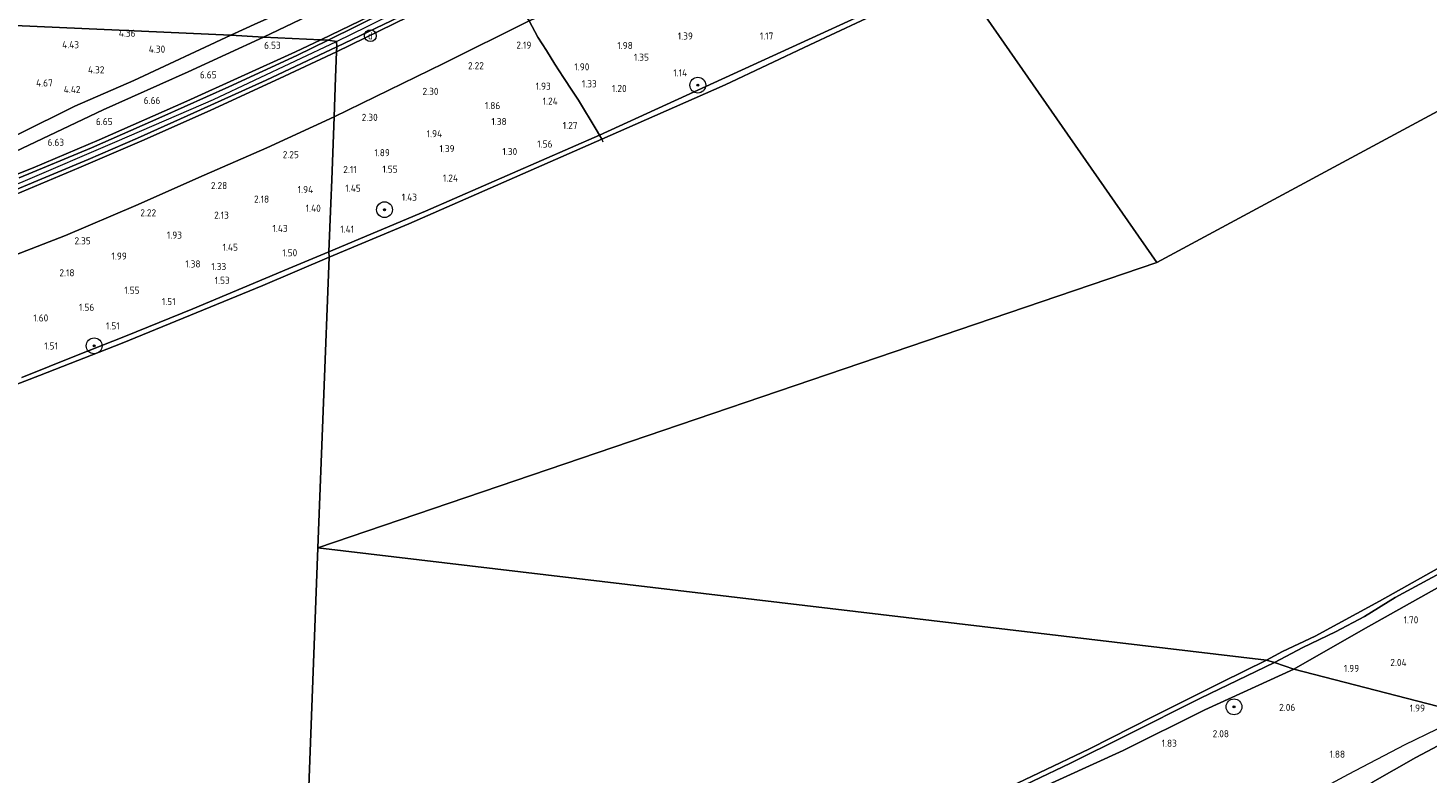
# Model space of a CAD drawing. Extents: x 130905 to 137824, y 412333 to 417928.
# Tile 86 of 256: x 132353 to 132708, y 413872 to 414062. Entities that reach past the tile are written whole.
import ezdxf
from ezdxf.enums import TextEntityAlignment as Align
from ezdxf.lldxf.tags import DXFTag

# ---------------------------------------------------------------- set-up
doc = ezdxf.new("R2010")
doc.units = 0
for name, color, linetype, lineweight in [('B-ME-GR-BOOM-S', 90, 'Continuous', 25), ('B-ME-GR-GRAS-GV', 60, 'Continuous', 13), ('B-ME-GW-OPHOGING_KRUIN-G', 90, 'Continuous', 18), ('B-ME-GW-TALUD_KRUIN-G', 90, 'Continuous', 18), ('B-ME-GW-TALUD_TEEN-G', 90, 'Continuous', 18), ('B-ME-IE-MEUBILAIR_DIJKPAAL-S', 7, 'Continuous', 25), ('B-ME-IE-TERREINAFSCHEIDING_DOORGANG-G', 210, 'Continuous', 18), ('B-ME-IE-TERREINAFSCHEIDING_KUNSTMATIG_HEKWERK-G', 20, 'IE-TERREINAFSCHEIDING-KUNSTMATIG', 18), ('B-ME-OB-BEKLEDING_STEEN-GV', 30, 'Continuous', 18), ('B-ME-OB-BEKLEDING_STORTSTEEN-GV', 30, 'Continuous', 18), ('B-ME-OB-OEVERVOORZIENING-G', 7, 'Continuous', 18), ('B-ME-OG-WATER_RIVIER-GV', 130, 'Continuous', 18), ('B-ME-VH-VERHARDING_ASFALT-GV', 252, 'Continuous', 18), ('B-ME-WH-WINTERBED-G', 150, 'WH-WINTERBED', 18), ('X-XX-AL-HOOGTELABEL-S', 7, 'Continuous', 25)]:
    doc.layers.add(name, color=color, linetype=linetype, lineweight=lineweight)
doc.styles.add('NLCS-ISO', font='NLCS-ISO.ttf')
doc.styles.add('NLCS-ISO-ANNOTATIVE-T18', font='NLCS-ISO.ttf', dxfattribs={"height": 1.8})
doc.styles.get("Standard").update_dxf_attribs({"font": 'arial.ttf'})
doc.linetypes.add('IE-TERREINAFSCHEIDING-KUNSTMATIG', pattern='A,4,[82,NLCS.SHX,S=0.75,R=90,X=0,Y=0],4,-2', length=10)
tags = doc.linetypes.add('WH-WINTERBED', pattern='A,6,-3.5,["WB",Standard,S=1.8,R=0,X=-1.5,Y=-0.9],-3.5,6,-3.5,6,-3.5,6,-3.5,6,-3.5', length=51).pattern_tags.tags
tags[6] = DXFTag(74, 10)

# ---------------------------------------------------------------- blocks, each defined once
blk = doc.blocks.new('SAL-HOOGTELABEL-SO')
at = {"color": 0, "linetype": 'ByBlock', "lineweight": -2, "style": 'NLCS-ISO-ANNOTATIVE-T18'}
blk.add_attdef('HOOGTE', text='', height=1.8, dxfattribs=at).set_placement((2.79, 0), align=Align.RIGHT)
blk = doc.blocks.new('SGR-BOOM_01-SO')
at = {"linetype": 'ByBlock', "lineweight": 18}
h = blk.add_hatch(color=0, dxfattribs=at)
h.dxf.hatch_style = 1
edge = h.paths.add_edge_path()
edge.add_arc((0, 0), 0.25, 0, 360)
at = {"color": 0, "linetype": 'ByBlock', "lineweight": 18}
for radius in [2, 0.25]:
    blk.add_circle((0, 0), radius, dxfattribs=at)
blk = doc.blocks.new('SIE-DIJKPAAL-SO')
at = {"color": 0, "linetype": 'ByBlock', "lineweight": 18}
blk.add_circle((0, 0), 1.5, dxfattribs=at)
at = {"color": 0, "linetype": 'ByBlock', "lineweight": 18, "style": 'NLCS-ISO'}
blk.add_text('d', height=1.8, dxfattribs=at).set_placement((0, 0), align=Align.MIDDLE_CENTER)

msp = doc.modelspace()

# ---------------------------------------------------------------- linework, layer by layer
at = {"layer": 'B-ME-GR-GRAS-GV'}
for points in [[(132443.955, 414065.755, 6.348), (132429.214, 414058.489, 6.296), (132427.325, 414058.605, 6.386), (132439.755, 414064.62, 6.448), (132466.755, 414078.004, 6.371), (132470.626, 414079.959, 6.376), (132474.552, 414081.929, 6.375), (132484.6, 414086.971, 6.371), (132511.846, 414100.678, 6.311), (132535.963, 414112.876, 6.333), (132555.678, 414123.021, 6.414), (132556.236, 414122.207, 6.312), (132530.59, 414109.052, 6.314), (132499.51, 414093.555, 6.305), (132471.055, 414079.246, 6.32)], [(132456.759, 414067.939, 6.28), (132431.327, 414055.526, 6.249), (132431.384, 414056.798, 6.3), (132451.202, 414066.297, 6.278), (132472.283, 414076.768, 6.243), (132498.218, 414089.954, 6.194), (132524.48, 414103.137, 6.213), (132552.625, 414117.544, 6.285), (132557.633, 414120.192, 6.261), (132558.206, 414119.314, 6.316), (132539.801, 414109.928, 6.306), (132513.428, 414096.6, 6.24), (132487.109, 414083.289, 6.22), (132476.622, 414077.996, 6.285), (132472.65, 414075.921, 6.285), (132469.098, 414074.176, 6.375)], [(132532.104, 414049.968, 1.183), (132498.109, 414034.416, 1.164), (132497.236, 414035.832, 1.489), (132492.757, 414043.277, 1.325), (132491.268, 414045.577, 1.338), (132488.944, 414049.026, 1.898), (132486.748, 414052.404, 2.108), (132484.616, 414055.889, 2.152), (132482.441, 414059.248, 2.224), (132480.205, 414063.378, 2.519), (132481.803, 414064.095, 2.448), (132485.201, 414065.912, 2.474), (132487.028, 414066.769, 2.46), (132490.989, 414068.797, 2.523), (132502.628, 414074.546, 2.454), (132520.62, 414082.995, 2.47), (132539.61, 414092.94, 2.463), (132566.83, 414106.89, 2.465), (132575.508, 414094.338, 1.977), (132579.808, 414088.118, 1.365), (132588.069, 414076.168, 1.268), (132566.1, 414065.521, 1.202)], [(132423.937, 414064.593, 5.833), (132412.808, 414059.255, 5.933), (132404.526, 414059.767, 4.356), (132411.376, 414062.893, 4.326), (132426.113, 414069.49, 4.264), (132449.151, 414081.051, 4.199), (132464.66, 414089.27, 4.108), (132465.862, 414087.479, 4.557), (132468.502, 414083.485, 6.32), (132460.931, 414081.321, 6.045), (132455.055, 414079.039, 5.97), (132440.522, 414072.266, 5.92)], [(132439.755, 414064.62, 6.448), (132427.325, 414058.605, 6.386), (132412.808, 414059.255, 5.933), (132423.937, 414064.593, 5.833), (132440.522, 414072.266, 5.92), (132455.055, 414079.039, 5.97), (132460.931, 414081.321, 6.045), (132468.502, 414083.485, 6.32), (132469.672, 414081.543, 6.351), (132470.626, 414079.959, 6.376), (132466.755, 414078.004, 6.371)], [(132458.461, 414052.544, 2.524), (132430.706, 414039.063, 2.581), (132431.049, 414049.024, 4.348), (132431.327, 414055.526, 6.249), (132456.759, 414067.939, 6.28), (132469.098, 414074.176, 6.375), (132472.65, 414075.921, 6.285), (132474.72, 414072.529, 5.004), (132476.604, 414069.479, 4.059), (132479.541, 414064.398, 2.734), (132480.205, 414063.378, 2.519)], [(132453.897, 414015.066, 1.17), (132429.412, 414004.775, 1.194), (132429.878, 414017.126, 1.457), (132430.102, 414023.054, 1.976), (132430.706, 414039.063, 2.581), (132458.461, 414052.544, 2.524), (132480.205, 414063.378, 2.519), (132482.441, 414059.248, 2.224), (132484.616, 414055.889, 2.152), (132486.748, 414052.404, 2.108), (132488.944, 414049.026, 1.898), (132491.268, 414045.577, 1.338), (132492.757, 414043.277, 1.325), (132497.236, 414035.832, 1.489), (132498.109, 414034.416, 1.164), (132476.003, 414024.741, 1.167)], [(132333.389, 414023.02, 6.47), (132320.831, 414018.004, 6.42), (132331.256, 414025.672, 5.749), (132350.378, 414034.549, 5.027), (132364.906, 414041.765, 4.542), (132379.828, 414048.24, 4.465), (132404.526, 414059.767, 4.356), (132412.808, 414059.255, 5.933), (132393.664, 414050.429, 6.208), (132372.049, 414040.796, 6.045), (132348.085, 414029.428, 6.27)]]:
    msp.add_polyline3d(points, close=True, dxfattribs=at)
for points in [[(132411.376, 414062.893, 4.326), (132404.526, 414059.767, 4.356), (132338.245, 414062.766, 3.781)], [(132338.245, 414062.766, 3.781), (132404.526, 414059.767, 4.356), (132379.828, 414048.24, 4.465), (132364.906, 414041.765, 4.542), (132350.378, 414034.549, 5.027)], [(132348.085, 414029.428, 6.27), (132372.049, 414040.796, 6.045), (132393.664, 414050.429, 6.208), (132412.808, 414059.255, 5.933), (132427.325, 414058.605, 6.386), (132420.901, 414055.499, 6.39), (132393.356, 414043.03, 6.394), (132371.058, 414033.21, 6.431), (132354.303, 414026.12, 6.443), (132337.232, 414019.361, 6.439)], [(132337.232, 414019.361, 6.439), (132354.303, 414026.12, 6.443), (132371.058, 414033.21, 6.431), (132393.356, 414043.03, 6.394), (132420.901, 414055.499, 6.39), (132427.325, 414058.605, 6.386), (132429.214, 414058.489, 6.296), (132421.253, 414054.61, 6.309), (132403.948, 414046.67, 6.38), (132387.016, 414039.06, 6.267), (132369.119, 414031.173, 6.353), (132350.749, 414023.58, 6.424)], [(132349.829, 414019.304, 6.362), (132365.886, 414026.072, 6.37), (132382.451, 414033.22, 6.346), (132399.424, 414040.762, 6.313), (132416.827, 414048.728, 6.309), (132431.327, 414055.526, 6.249), (132431.049, 414049.024, 4.348), (132430.706, 414039.063, 2.581), (132413.616, 414031.195, 2.516), (132397.684, 414024.198, 2.488), (132380.338, 414016.492, 2.435), (132362.544, 414008.924, 2.532), (132343.881, 414001.726, 2.569)], [(132349.811, 414020.463, 6.297), (132368.231, 414028.178, 6.347), (132380.76, 414033.662, 6.307), (132396.805, 414040.812, 6.278), (132413.421, 414048.325, 6.179), (132431.384, 414056.798, 6.3), (132431.327, 414055.526, 6.249), (132416.827, 414048.728, 6.309), (132399.424, 414040.762, 6.313), (132382.451, 414033.22, 6.346), (132365.886, 414026.072, 6.37), (132349.829, 414019.304, 6.362)], [(132343.881, 414001.726, 2.569), (132362.544, 414008.924, 2.532), (132380.338, 414016.492, 2.435), (132397.684, 414024.198, 2.488), (132413.616, 414031.195, 2.516), (132430.706, 414039.063, 2.581), (132430.102, 414023.054, 1.976), (132429.878, 414017.126, 1.457), (132429.412, 414004.775, 1.194), (132419.227, 414000.536, 1.219), (132407.538, 413995.608, 1.257), (132394.874, 413990.299, 1.207), (132377.788, 413983.388, 1.182), (132365.347, 413978.439, 1.207), (132351.473, 413972.891, 1.332)], [(132718.362, 413923.713, 1.669), (132691.983, 413908.915, 1.606), (132674.336, 413898.83, 1.669), (132669.414, 413900.488, 1.288), (132676.66, 413904.331, 1.263), (132684.955, 413908.281, 1.238), (132692.281, 413912.191, 1.188), (132700.113, 413917.048, 1.25), (132711.518, 413923.224, 1.25)], [(132718.638, 413887.411, 2.384), (132674.336, 413898.83, 1.669), (132691.983, 413908.915, 1.606), (132718.362, 413923.713, 1.669)], [(132598.569, 413865.83, 1.1), (132617.625, 413874.942, 1.225), (132631.82, 413881.948, 1.225), (132650.7, 413891.428, 1.163), (132669.414, 413900.488, 1.288), (132674.336, 413898.83, 1.669), (132651.779, 413888.456, 1.501), (132631.008, 413878.145, 1.695), (132608.155, 413867.733, 1.644)], [(132608.155, 413867.733, 1.644), (132631.008, 413878.145, 1.695), (132651.779, 413888.456, 1.501), (132674.336, 413898.83, 1.669), (132718.638, 413887.411, 2.384)], [(132694.301, 413870.108, 2.024), (132705.308, 413876.382, 2.189), (132723.657, 413886.117, 2.372)], [(132723.657, 413886.117, 2.372), (132705.308, 413876.382, 2.189), (132694.301, 413870.108, 2.024)]]:
    msp.add_polyline3d(points, dxfattribs=at)
at = {"layer": 'B-ME-GW-OPHOGING_KRUIN-G'}
msp.add_polyline3d([(132718.638, 413887.411, 2.384), (132702.578, 413879.595, 2.272), (132688.159, 413872.114, 2.259), (132675.1, 413865.032, 2.384), (132659.325, 413856.731, 2.322), (132642.896, 413849.557, 2.222), (132629.476, 413841.228, 2.259), (132622.113, 413836.512, 2.297), (132617.439, 413834.665, 2.247), (132606.885, 413831.07, 2.359), (132592.996, 413825.368, 2.397), (132568.958, 413813.645, 2.272), (132551.469, 413805.922, 2.309), (132529.208, 413795.499, 2.272), (132512.164, 413787.847, 2.209), (132489.463, 413777.636, 2.234), (132470.434, 413769.065, 2.172), (132444.583, 413757.832, 2.334), (132427.303, 413750.913, 2.297), (132423.799, 413749.748, 2.297), (132419.731, 413748.258, 2.197)], dxfattribs=at)
at = {"layer": 'B-ME-GW-TALUD_KRUIN-G'}
for points in [[(132468.502, 414083.485, 6.32), (132460.931, 414081.321, 6.045), (132455.055, 414079.039, 5.97), (132440.522, 414072.266, 5.92), (132423.937, 414064.593, 5.833), (132412.808, 414059.255, 5.933)], [(132429.412, 414004.775, 1.194), (132453.897, 414015.066, 1.17), (132476.003, 414024.741, 1.167), (132498.109, 414034.416, 1.164), (132532.104, 414049.968, 1.183), (132566.1, 414065.521, 1.202), (132588.069, 414076.168, 1.268)], [(132469.098, 414074.176, 6.375), (132456.759, 414067.939, 6.28), (132431.327, 414055.526, 6.249)], [(132674.336, 413898.83, 1.669), (132691.983, 413908.915, 1.606), (132718.362, 413923.713, 1.669), (132742.342, 413936.627, 1.694), (132766.679, 413949.091, 1.731), (132786.787, 413960.486, 1.744), (132800.336, 413968.311, 1.756), (132812.555, 413974.569, 1.731), (132833.601, 413986.382, 1.706), (132852.298, 413997.261, 1.756), (132872.441, 414008.836, 1.694), (132890.127, 414019.877, 1.894), (132905.495, 414028.925, 1.706), (132913.342, 414033.697, 1.894), (132936.222, 414047.158, 1.856), (132953.981, 414058.517, 1.969), (132973.018, 414070.803, 1.756)], [(132412.808, 414059.255, 5.933), (132393.664, 414050.429, 6.208), (132372.049, 414040.796, 6.045), (132348.085, 414029.428, 6.27), (132333.389, 414023.02, 6.47), (132320.831, 414018.004, 6.42)], [(132431.327, 414055.526, 6.249), (132416.827, 414048.728, 6.309), (132399.424, 414040.762, 6.313), (132382.451, 414033.22, 6.346), (132365.886, 414026.072, 6.37), (132349.829, 414019.304, 6.362), (132332.146, 414012.611, 6.358), (132312.679, 414005.811, 6.354), (132294.626, 413999.706, 6.317), (132276.278, 413993.539, 6.248), (132259.069, 413987.877, 6.261), (132242.96, 413982.728, 6.338)], [(132429.412, 414004.775, 1.194), (132419.227, 414000.536, 1.219), (132407.538, 413995.608, 1.257), (132394.874, 413990.299, 1.207), (132377.788, 413983.388, 1.182), (132365.347, 413978.439, 1.207), (132351.473, 413972.891, 1.332)], [(132422.625, 413787.834, 1.082), (132437.277, 413793.583, 1.107), (132446.063, 413797.211, 0.982), (132452.737, 413799.944, 0.982), (132468.374, 413805.995, 1.144), (132476.309, 413809.217, 1.107), (132486.04, 413812.281, 1.282), (132498.562, 413817.296, 1.257), (132514.155, 413824.736, 1.332), (132527.071, 413831.348, 1.419), (132542.102, 413837.899, 1.357), (132566.093, 413847.47, 1.475), (132586.873, 413857.792, 1.499), (132608.155, 413867.733, 1.644), (132631.008, 413878.145, 1.695), (132651.779, 413888.456, 1.501), (132674.336, 413898.83, 1.669)], [(132419.466, 413743.588, 2.273), (132424.244, 413746.106, 2.31), (132427.691, 413747.256, 2.319), (132447.919, 413755.169, 2.318), (132464.828, 413762.254, 2.168), (132486.368, 413771.396, 2.039), (132507.592, 413780.982, 2.165), (132528.952, 413790.523, 2.195), (132550.957, 413801.175, 2.117), (132571.041, 413810.768, 2.111), (132586.253, 413817.749, 2.117), (132602.683, 413825.129, 2.228), (132616.155, 413831.051, 2.225), (132623.122, 413834.345, 2.195), (132625.817, 413835.915, 2.183), (132629.892, 413838.767, 2.087), (132634.595, 413841.417, 2.036), (132644.388, 413845.933, 2.042), (132655.132, 413849.609, 2.051), (132667.206, 413853.891, 2.057), (132680.596, 413861.164, 2.051), (132694.301, 413870.108, 2.024), (132705.308, 413876.382, 2.189), (132723.657, 413886.117, 2.372)]]:
    msp.add_polyline3d(points, dxfattribs=at)
at = {"layer": 'B-ME-GW-TALUD_TEEN-G'}
for points in [[(132549.888, 414131.283, 4.218), (132512.363, 414111.288, 4.091), (132491.305, 414101.021, 4.149), (132473.178, 414092.892, 4.112), (132465.262, 414089.495, 4.139), (132464.66, 414089.27, 4.108), (132449.151, 414081.051, 4.199), (132426.113, 414069.49, 4.264), (132411.376, 414062.893, 4.326), (132404.526, 414059.767, 4.356)], [(132566.83, 414106.89, 2.465), (132539.61, 414092.94, 2.463), (132520.62, 414082.995, 2.47), (132502.628, 414074.546, 2.454), (132490.989, 414068.797, 2.523), (132487.028, 414066.769, 2.46), (132485.201, 414065.912, 2.474), (132481.803, 414064.095, 2.448), (132480.205, 414063.378, 2.519), (132458.461, 414052.544, 2.524), (132430.706, 414039.063, 2.581)], [(132320.831, 414018.004, 6.42), (132331.256, 414025.672, 5.749), (132350.378, 414034.549, 5.027), (132364.906, 414041.765, 4.542), (132379.828, 414048.24, 4.465), (132404.526, 414059.767, 4.356)], [(132158.783, 413954.88, 6.399), (132168.326, 413956.318, 6.236), (132183.315, 413960.072, 5.985), (132200.657, 413964.226, 5.425), (132217.34, 413968.046, 4.812), (132232.815, 413971.453, 4.22), (132246.279, 413973.882, 3.814), (132263.933, 413977.286, 3.137), (132270.834, 413978.801, 3.034), (132273.463, 413979.339, 2.995), (132285.117, 413981.864, 2.678), (132298.181, 413985.645, 2.561), (132313.898, 413990.692, 2.556), (132328.386, 413995.574, 2.561), (132343.881, 414001.726, 2.569), (132362.544, 414008.924, 2.532), (132380.338, 414016.492, 2.435), (132397.684, 414024.198, 2.488), (132413.616, 414031.195, 2.516), (132430.706, 414039.063, 2.581)]]:
    msp.add_polyline3d(points, dxfattribs=at)
at = {"layer": 'B-ME-IE-TERREINAFSCHEIDING_DOORGANG-G'}
msp.add_polyline3d([(132482.441, 414059.248, 2.224), (132484.616, 414055.889, 2.152)], dxfattribs=at)
at = {"layer": 'B-ME-IE-TERREINAFSCHEIDING_KUNSTMATIG_HEKWERK-G'}
for points in [[(132466.755, 414078.004, 6.371), (132439.755, 414064.62, 6.448), (132427.325, 414058.605, 6.386)], [(132482.441, 414059.248, 2.224), (132480.205, 414063.378, 2.519), (132479.541, 414064.398, 2.734), (132476.604, 414069.479, 4.059), (132474.72, 414072.529, 5.004), (132472.65, 414075.921, 6.285)], [(132427.325, 414058.605, 6.386), (132420.901, 414055.499, 6.39), (132393.356, 414043.03, 6.394), (132371.058, 414033.21, 6.431), (132354.303, 414026.12, 6.443), (132337.232, 414019.361, 6.439), (132311.49, 414010.232, 6.431), (132288.351, 414002.24, 6.541), (132265.475, 413994.704, 6.321), (132241.487, 413986.777, 6.374)], [(132484.616, 414055.889, 2.152), (132486.748, 414052.404, 2.108), (132488.944, 414049.026, 1.898), (132491.268, 414045.577, 1.338), (132492.757, 414043.277, 1.325), (132497.236, 414035.832, 1.489), (132498.109, 414034.416, 1.164)], [(132498.109, 414034.416, 1.164), (132498.659, 414033.345, 1), (132498.968, 414032.703, 1)]]:
    msp.add_polyline3d(points, dxfattribs=at)
at = {"layer": 'B-ME-OB-BEKLEDING_STEEN-GV'}
for points in [[(132507.098, 414037.054, 1), (132498.659, 414033.345, 1), (132498.109, 414034.416, 1.164), (132532.104, 414049.968, 1.183), (132566.1, 414065.521, 1.202), (132588.069, 414076.168, 1.268), (132588.777, 414075.075, 1), (132571.004, 414066.465, 1), (132551.504, 414057.338, 1), (132529.95, 414047.197, 1)], [(132449.67, 414011.908, 1), (132429.452, 414003.452, 1), (132429.412, 414004.775, 1.194), (132453.897, 414015.066, 1.17), (132476.003, 414024.741, 1.167), (132498.109, 414034.416, 1.164), (132498.659, 414033.345, 1), (132475.134, 414023.077, 1)]]:
    msp.add_polyline3d(points, close=True, dxfattribs=at)
msp.add_polyline3d([(132351.473, 413972.891, 1.332), (132365.347, 413978.439, 1.207), (132377.788, 413983.388, 1.182), (132394.874, 413990.299, 1.207), (132407.538, 413995.608, 1.257), (132419.227, 414000.536, 1.219), (132429.412, 414004.775, 1.194), (132429.452, 414003.452, 1), (132412.604, 413996.228, 1), (132397.568, 413990.042, 1), (132376.891, 413981.615, 1), (132355.956, 413973.375, 1), (132335.031, 413965.351, 1)], dxfattribs=at)
at = {"layer": 'B-ME-OB-BEKLEDING_STORTSTEEN-GV'}
for points in [[(132711.518, 413923.224, 1.25), (132700.113, 413917.048, 1.25), (132692.281, 413912.191, 1.188), (132684.955, 413908.281, 1.238), (132676.66, 413904.331, 1.263), (132669.414, 413900.488, 1.288), (132667.443, 413901.067, 1), (132671.509, 413903.3, 1), (132679.813, 413907.17, 1), (132696.099, 413916.054, 1), (132714.768, 413926.562, 1)], [(132596.939, 413866.403, 1), (132622.511, 413878.584, 1), (132638.649, 413886.776, 1), (132656.06, 413895.494, 1), (132667.443, 413901.067, 1), (132669.414, 413900.488, 1.288), (132650.7, 413891.428, 1.163), (132631.82, 413881.948, 1.225), (132617.625, 413874.942, 1.225), (132598.569, 413865.83, 1.1)]]:
    msp.add_polyline3d(points, dxfattribs=at)
at = {"layer": 'B-ME-OB-OEVERVOORZIENING-G'}
for points in [[(132429.452, 414003.452, 1), (132449.67, 414011.908, 1), (132475.134, 414023.077, 1), (132498.659, 414033.345, 1), (132507.098, 414037.054, 1), (132529.95, 414047.197, 1), (132551.504, 414057.338, 1), (132571.004, 414066.465, 1), (132588.777, 414075.075, 1)], [(132335.031, 413965.351, 1), (132355.956, 413973.375, 1), (132376.891, 413981.615, 1), (132397.568, 413990.042, 1), (132412.604, 413996.228, 1), (132429.452, 414003.452, 1)], [(132714.768, 413926.562, 1), (132696.099, 413916.054, 1), (132679.813, 413907.17, 1), (132671.509, 413903.3, 1), (132667.443, 413901.067, 1)], [(132667.443, 413901.067, 1), (132656.06, 413895.494, 1), (132638.649, 413886.776, 1), (132622.511, 413878.584, 1), (132596.939, 413866.403, 1), (132580.145, 413857.754, 1), (132558.096, 413847.291, 1), (132546.173, 413842.08, 1), (132531.231, 413835.337, 1), (132508.103, 413825.062, 1), (132498.35, 413820.271, 1), (132481.02, 413812.272, 1), (132461.516, 413804.518, 1), (132445.746, 413797.98, 1), (132439.713, 413795.497, 1), (132421.219, 413788.168, 1)]]:
    msp.add_polyline3d(points, dxfattribs=at)
at = {"layer": 'B-ME-OG-WATER_RIVIER-GV'}
for points in [[(132714.768, 413926.562, 1), (132696.099, 413916.054, 1), (132679.813, 413907.17, 1), (132671.509, 413903.3, 1), (132667.443, 413901.067, 1), (132426.578, 413929.662, 1), (132639.579, 414002.06, 1), (132957.9, 414173.615, 1)], [(132957.9, 414173.615, 1), (132639.579, 414002.06, 1), (132588.777, 414075.075, 1), (132608.751, 414084.627, 1), (132626.651, 414093.383, 1), (132645.53, 414102.805, 1), (132661.261, 414110.435, 1), (132672.803, 414116.395, 1), (132692.326, 414126.202, 1), (132708.479, 414134.441, 1)], [(132335.031, 413965.351, 1), (132355.956, 413973.375, 1), (132376.891, 413981.615, 1), (132397.568, 413990.042, 1), (132412.604, 413996.228, 1), (132429.452, 414003.452, 1), (132426.578, 413929.662, 1), (132421.219, 413788.168, 1)]]:
    msp.add_polyline3d(points, dxfattribs=at)
for points in [[(132639.579, 414002.06, 1), (132426.578, 413929.662, 1), (132429.452, 414003.452, 1), (132449.67, 414011.908, 1), (132475.134, 414023.077, 1), (132498.659, 414033.345, 1), (132507.098, 414037.054, 1), (132529.95, 414047.197, 1), (132551.504, 414057.338, 1), (132571.004, 414066.465, 1), (132588.777, 414075.075, 1)], [(132439.713, 413795.497, 1), (132421.219, 413788.168, 1), (132426.578, 413929.662, 1), (132667.443, 413901.067, 1), (132656.06, 413895.494, 1), (132638.649, 413886.776, 1), (132622.511, 413878.584, 1), (132596.939, 413866.403, 1), (132580.145, 413857.754, 1), (132558.096, 413847.291, 1), (132546.173, 413842.08, 1), (132531.231, 413835.337, 1), (132508.103, 413825.062, 1), (132498.35, 413820.271, 1), (132481.02, 413812.272, 1), (132461.516, 413804.518, 1), (132445.746, 413797.98, 1)]]:
    msp.add_polyline3d(points, close=True, dxfattribs=at)
at = {"layer": 'B-ME-VH-VERHARDING_ASFALT-GV'}
msp.add_polyline3d([(132451.202, 414066.297, 6.278), (132431.384, 414056.798, 6.3), (132431.305, 414058.153, 6.288), (132429.214, 414058.489, 6.296), (132443.955, 414065.755, 6.348), (132471.055, 414079.246, 6.32), (132499.51, 414093.555, 6.305), (132530.59, 414109.052, 6.314), (132556.236, 414122.207, 6.312), (132557.633, 414120.192, 6.261), (132552.625, 414117.544, 6.285), (132524.48, 414103.137, 6.213), (132498.218, 414089.954, 6.194), (132472.283, 414076.768, 6.243)], close=True, dxfattribs=at)
msp.add_polyline3d([(132350.749, 414023.58, 6.424), (132369.119, 414031.173, 6.353), (132387.016, 414039.06, 6.267), (132403.948, 414046.67, 6.38), (132421.253, 414054.61, 6.309), (132429.214, 414058.489, 6.296), (132431.305, 414058.153, 6.288), (132431.384, 414056.798, 6.3), (132413.421, 414048.325, 6.179), (132396.805, 414040.812, 6.278), (132380.76, 414033.662, 6.307), (132368.231, 414028.178, 6.347), (132349.811, 414020.463, 6.297)], dxfattribs=at)
at = {"layer": 'B-ME-WH-WINTERBED-G'}
for points in [[(132431.305, 414058.153, 6.288), (132439.092, 414061.94, 6.328), (132471.601, 414078.144, 6.286), (132493.625, 414089.209, 6.25), (132523.751, 414104.35, 6.292), (132556.847, 414121.325, 6.299)], [(132079.558, 413925.644, 6.184), (132103.594, 413933.743, 6.419), (132131.399, 413947.117, 6.475), (132150.901, 413954.037, 6.451), (132170.404, 413960.958, 6.426), (132206.283, 413972.816, 6.376), (132242.162, 413984.674, 6.326), (132274.359, 413995.336, 6.352), (132306.556, 414005.999, 6.377), (132328.875, 414014.166, 6.4), (132351.193, 414022.334, 6.423), (132375.634, 414032.898, 6.414), (132400.075, 414043.463, 6.405), (132431.305, 414058.153, 6.288)]]:
    msp.add_polyline3d(points, dxfattribs=at)

# ---------------------------------------------------------------- block references
at = {"layer": 'B-ME-GR-BOOM-S'}
for p in [(132523.038, 414047.086, 1.277), (132443.511, 414015.465, 1.286), (132369.798, 413980.908, 1.523), (132659.169, 413889.253, 1.582)]:
    msp.add_blockref('SGR-BOOM_01-SO', p, dxfattribs=at)
at = {"layer": 'B-ME-IE-MEUBILAIR_DIJKPAAL-S'}
msp.add_blockref('SIE-DIJKPAAL-SO', (132439.921, 414059.629, 6.34), dxfattribs=at)
at = {"layer": 'X-XX-AL-HOOGTELABEL-S'}
for p, values in [((132363.167, 414056.449, 4.433), {'HOOGTE': '4.43'}), ((132377.506, 414059.371, 4.358), {'HOOGTE': '4.36'}), ((132414.362, 414056.287, 6.533), {'HOOGTE': '6.53'}), ((132477.991, 414056.335, 2.192), {'HOOGTE': '2.19'}), ((132503.75, 414056.242, 1.979), {'HOOGTE': '1.98'}), ((132519.006, 414058.656, 1.388), {'HOOGTE': '1.39'}), ((132539.431, 414058.651, 1.167), {'HOOGTE': '1.17'}), ((132385.046, 414055.327, 4.296), {'HOOGTE': '4.30'}), ((132507.833, 414053.261, 1.354), {'HOOGTE': '1.35'}), ((132369.617, 414050.078, 4.315), {'HOOGTE': '4.32'}), ((132465.943, 414051.122, 2.22), {'HOOGTE': '2.22'}), ((132492.731, 414050.824, 1.9), {'HOOGTE': '1.90'}), ((132517.547, 414049.311, 1.142), {'HOOGTE': '1.14'}), ((132356.5, 414046.726, 4.67), {'HOOGTE': '4.67'}), ((132398.084, 414048.803, 6.646), {'HOOGTE': '6.65'}), ((132482.931, 414045.918, 1.929), {'HOOGTE': '1.93'}), ((132494.596, 414046.525, 1.325), {'HOOGTE': '1.33'}), ((132502.187, 414045.34, 1.195), {'HOOGTE': '1.20'}), ((132363.538, 414045.094, 4.42), {'HOOGTE': '4.42'}), ((132383.815, 414042.306, 6.658), {'HOOGTE': '6.66'}), ((132454.422, 414044.603, 2.296), {'HOOGTE': '2.30'}), ((132484.702, 414042.109, 1.242), {'HOOGTE': '1.24'}), ((132470.101, 414040.985, 1.862), {'HOOGTE': '1.86'}), ((132371.685, 414036.941, 6.646), {'HOOGTE': '6.65'}), ((132438.986, 414038.007, 2.296), {'HOOGTE': '2.30'}), ((132471.73, 414036.94, 1.375), {'HOOGTE': '1.38'}), ((132489.712, 414035.96, 1.267), {'HOOGTE': '1.27'}), ((132359.374, 414031.66, 6.633), {'HOOGTE': '6.63'}), ((132455.339, 414033.856, 1.94), {'HOOGTE': '1.94'}), ((132483.354, 414031.233, 1.558), {'HOOGTE': '1.56'}), ((132418.971, 414028.543, 2.246), {'HOOGTE': '2.25'}), ((132442.074, 414029.038, 1.888), {'HOOGTE': '1.89'}), ((132458.501, 414030.065, 1.39), {'HOOGTE': '1.39'}), ((132474.406, 414029.324, 1.304), {'HOOGTE': '1.30'}), ((132433.636, 414024.756, 2.108), {'HOOGTE': '2.11'}), ((132444.055, 414024.851, 1.55), {'HOOGTE': '1.55'}), ((132400.785, 414020.684, 2.283), {'HOOGTE': '2.28'}), ((132459.372, 414022.593, 1.242), {'HOOGTE': '1.24'}), ((132411.423, 414017.243, 2.176), {'HOOGTE': '2.18'}), ((132422.604, 414019.671, 1.938), {'HOOGTE': '1.94'}), ((132434.687, 414020.013, 1.446), {'HOOGTE': '1.45'}), ((132448.964, 414017.746, 1.433), {'HOOGTE': '1.43'}), ((132382.741, 414013.767, 2.22), {'HOOGTE': '2.22'}), ((132424.541, 414014.926, 1.4), {'HOOGTE': '1.40'}), ((132401.199, 414013.177, 2.126), {'HOOGTE': '2.13'}), ((132416.132, 414009.803, 1.426), {'HOOGTE': '1.43'}), ((132366.139, 414006.664, 2.346), {'HOOGTE': '2.35'}), ((132389.3, 414008.114, 1.926), {'HOOGTE': '1.93'}), ((132432.992, 414009.618, 1.408), {'HOOGTE': '1.41'}), ((132375.295, 414002.783, 1.989), {'HOOGTE': '1.99'}), ((132403.491, 414005.021, 1.451), {'HOOGTE': '1.45'}), ((132418.562, 414003.636, 1.496), {'HOOGTE': '1.50'}), ((132394.011, 414000.781, 1.376), {'HOOGTE': '1.38'}), ((132400.532, 414000.129, 1.334), {'HOOGTE': '1.33'}), ((132362.018, 413998.559, 2.176), {'HOOGTE': '2.18'}), ((132401.439, 413996.623, 1.533), {'HOOGTE': '1.53'}), ((132378.525, 413994.099, 1.551), {'HOOGTE': '1.55'}), ((132367.023, 413989.782, 1.564), {'HOOGTE': '1.56'}), ((132387.658, 413991.232, 1.508), {'HOOGTE': '1.51'}), ((132355.357, 413987.072, 1.596), {'HOOGTE': '1.60'}), ((132373.463, 413985.052, 1.508), {'HOOGTE': '1.51'}), ((132357.787, 413979.97, 1.508), {'HOOGTE': '1.51'}), ((132703.172, 413910.43, 1.701), {'HOOGTE': '1.70'}), ((132700.201, 413899.63, 2.037), {'HOOGTE': '2.04'}), ((132688.161, 413898.121, 1.988), {'HOOGTE': '1.99'}), ((132671.936, 413888.222, 2.063), {'HOOGTE': '2.06'}), ((132704.877, 413888.046, 1.988), {'HOOGTE': '1.99'}), ((132641.872, 413879.107, 1.826), {'HOOGTE': '1.83'}), ((132655.105, 413881.531, 2.076), {'HOOGTE': '2.08'}), ((132684.582, 413876.335, 1.876), {'HOOGTE': '1.88'})]:
    msp.add_blockref('SAL-HOOGTELABEL-SO', p, dxfattribs=at).add_auto_attribs(values)

doc.saveas('drawing.dxf')
